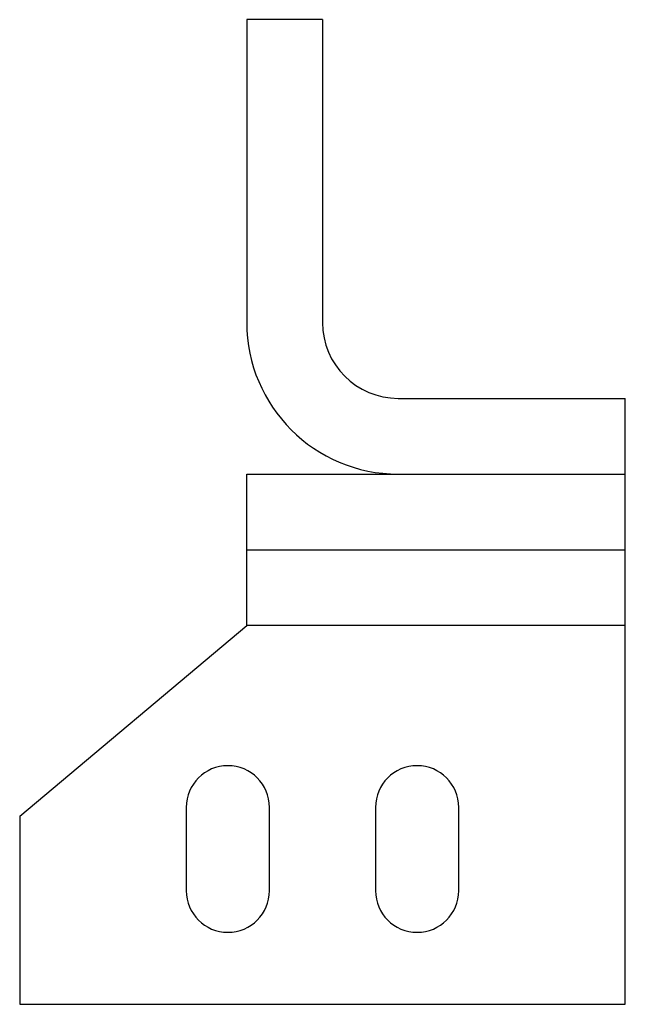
# Model space of a CAD drawing. Header units: millimetres. Extents: x 16 to 96, y 13 to 143.
import ezdxf

# ---------------------------------------------------------------- set-up
doc = ezdxf.new("R2010")
doc.units = ezdxf.units.MM
doc.header["$LTSCALE"] = 10.151493
doc.layers.get('0').update_dxf_attribs({"linetype": 'CONTINUOUS'})

msp = doc.modelspace()

# ---------------------------------------------------------------- linework, layer by layer
at = {"color": 7, "linetype": 'Continuous'}
for p, q in [((46.01, 142.87), (46.01, 102.87)), ((56.01, 142.87), (46.01, 142.87)), ((56.01, 142.87), (56.01, 102.87)), ((66.01, 92.87), (96.01, 92.87)), ((96.01, 12.87), (96.01, 92.87)), ((46.01, 62.87), (46.01, 82.87)), ((46.01, 82.87), (96.01, 82.87)), ((46.01, 72.87), (96.01, 72.87)), ((16.01, 37.69), (46.01, 62.87)), ((96.01, 62.87), (46.01, 62.87)), ((38.01, 38.87), (38.01, 27.87)), ((49.01, 27.87), (49.01, 38.87)), ((63.01, 38.87), (63.01, 27.87)), ((74.01, 27.87), (74.01, 38.87)), ((16.01, 37.69), (16.01, 12.87)), ((16.01, 12.87), (96.01, 12.87))]:
    msp.add_line(p, q, dxfattribs=at)
for centre, radius, start, end in [((66.01, 102.87), 20, 180, 270), ((66.01, 102.87), 10, 180, 270), ((43.51, 38.87), 5.5, 0, 180), ((68.51, 38.87), 5.5, 0, 180), ((43.51, 27.87), 5.5, 180, 360), ((68.51, 27.87), 5.5, 180, 360)]:
    msp.add_arc(centre, radius, start, end, dxfattribs=at)

doc.saveas('drawing.dxf')
